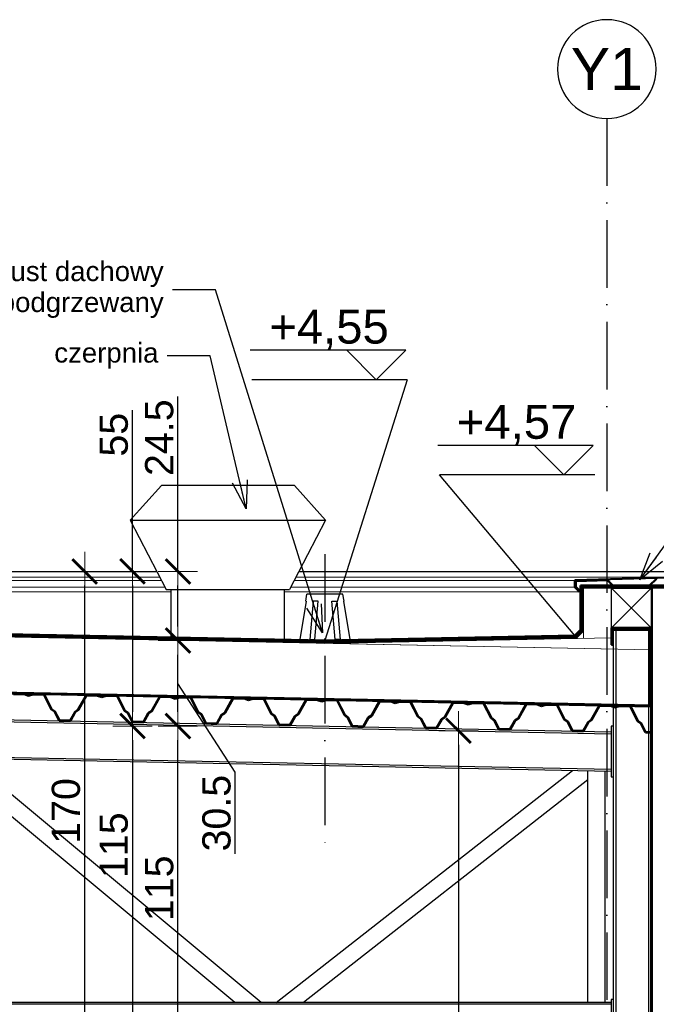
# Model space of a CAD drawing. Extents: x 9890 to 11811, y -3363 to -2438.
# Tile 8 of 9: x 11275 to 11501, y -2787 to -2438. Entities that reach past the tile are written whole.
import ezdxf

# ---------------------------------------------------------------- set-up
doc = ezdxf.new("R2010")
doc.units = 0
doc.header["$LTSCALE"] = 2
for name, pattern in [('ACAD_ISO10W100', [18, 12, -3, 0, -3]), ('DASHED', [19.05, 12.7, -6.35]), ('JIS_02_1.0', [2, 1, -1])]:
    doc.linetypes.add(name, pattern=pattern)
for name, color, linetype in [('2D- Siatka Modularna', 81, 'ACAD_ISO10W100'), ('Budowlane - Opisy', 7, 'Continuous'), ('Wymiarowanie - Poziomy', 7, 'Continuous')]:
    doc.layers.add(name, color=color, linetype=linetype)
for name, color, linetype, lineweight in [('a___cienka___0.15', 7, 'Continuous', 15), ('a___przekrojowa___0.5', 7, 'Continuous', 50), ('a___widokowa_0.25', 7, 'Continuous', 25), ('a___wymiary', 7, 'Continuous', 18), ('Budowlane - Sciany Zew', 7, 'Continuous', 30)]:
    doc.layers.add(name, color=color, linetype=linetype, lineweight=lineweight)
doc.styles.add('GENERATED_STYLE_2', font='ARIAL.TTF')
doc.styles.get("Standard").update_dxf_attribs({"font": 'arial.ttf'})
doc.dimstyles.new('1_50', dxfattribs={"dimtxt": 10, "dimasz": 5, "dimexe": 1.25, "dimexo": 0.625, "dimgap": 1.5, "dimtad": 1, "dimdec": 3, "dimrnd": 0.5, "dimdsep": 46, "dimtxsty": 'Standard', "dimblk": 'znacznik', "dimcen": 1.5, "dimse1": 1, "dimse2": 1, "dimclrd": 256, "dimclrt": 256, "dimazin": 0, "dimtfac": 1, "dimtdec": 3, "dimtmove": 0, "dimatfit": 3, "dimldrblk": 'znacznik', "dimfxl": 1, "dimarcsym": 0})
doc.dimstyles.new('GENERATED_STYLE__61', dxfattribs={"dimtxt": 0.18, "dimasz": 4.56, "dimexe": 0.18, "dimexo": 0.0625, "dimgap": 0.09, "dimtad": 0, "dimtih": 1, "dimtoh": 1, "dimdec": 4, "dimzin": 0, "dimdsep": 46, "dimtxsty": 'Standard', "dimcen": 0.09, "dimadec": 0, "dimazin": 0, "dimtfac": 1, "dimtdec": 4, "dimtmove": 0, "dimatfit": 3, "dimldrblk": 'ARROWHEAD_3', "dimfxl": 1, "dimtolj": 1, "dimtzin": 0, "dimarcsym": 0})

# ---------------------------------------------------------------- blocks, each defined once
blk = doc.blocks.new('ARROWHEAD_3')
at = {"linetype": 'Continuous'}
blk.add_line((0, 0), (-1, 0), dxfattribs=at)
at = {"linetype": 'Continuous', "flags": 128}
blk.add_lwpolyline([(-1, 0.2679), (0, 0), (-1, -0.2679)], dxfattribs=at)
blk = doc.blocks.new('znacznik')
at = {"layer": 'a___wymiary'}
for p, q in [((0, 1.394), (0, -1.394)), ((1.394, 0), (-1.394, 0))]:
    blk.add_line(p, q, dxfattribs=at)
at = {"layer": 'a___wymiary', "const_width": 0.2}
blk.add_lwpolyline([(0.876, 0.876), (-0.876, -0.876)], dxfattribs=at)
blk = doc.blocks.new('*D5293')
at = {"layer": 'a___wymiary', "lineweight": -2}
blk.add_line((11711.28, -2638.52), (11711.28, -3109.52), dxfattribs=at)
at = {"layer": 'Defpoints', "color": 0}
for p in [(11294.8, -2633.52), (11573.58, -3114.52), (11711.28, -3114.52)]:
    blk.add_point(p, dxfattribs=at)
at = {"layer": 'a___wymiary', "lineweight": -2, "xscale": 5, "yscale": 5, "zscale": 5}
for p, rotation in [((11711.28, -2633.52), 90), ((11711.28, -3114.52), 270)]:
    blk.add_blockref('znacznik', p, dxfattribs=dict(at, rotation=rotation))
at = {"layer": 'a___wymiary', "insert": (11704.68, -2874.02), "char_height": 10, "attachment_point": 5, "rotation": 90}
blk.add_mtext('481', dxfattribs=at)
blk = doc.blocks.new('*D5294')
at = {"layer": 'a___wymiary', "lineweight": -2}
blk.add_line((11693.66, -2638.52), (11693.66, -3108.52), dxfattribs=at)
at = {"layer": 'Defpoints', "color": 0}
for p in [(11397.08, -2633.52), (11420, -3113.52), (11693.66, -3113.52)]:
    blk.add_point(p, dxfattribs=at)
at = {"layer": 'a___wymiary', "lineweight": -2, "xscale": 5, "yscale": 5, "zscale": 5}
for p, rotation in [((11693.66, -2633.52), 90), ((11693.66, -3113.52), 270)]:
    blk.add_blockref('znacznik', p, dxfattribs=dict(at, rotation=rotation))
at = {"layer": 'a___wymiary', "insert": (11687.05, -2873.52), "char_height": 10, "attachment_point": 5, "rotation": 90}
blk.add_mtext('480', dxfattribs=at)
blk = doc.blocks.new('*D5296')
at = {"layer": 'a___wymiary', "lineweight": -2}
blk.add_line((11675.1, -2638.52), (11675.1, -2678.52), dxfattribs=at)
at = {"layer": 'Defpoints', "color": 0}
for p in [(11490.27, -2633.52), (11515.52, -2683.52), (11675.1, -2683.52)]:
    blk.add_point(p, dxfattribs=at)
at = {"layer": 'a___wymiary', "lineweight": -2, "xscale": 5, "yscale": 5, "zscale": 5}
for p, rotation in [((11675.1, -2633.52), 90), ((11675.1, -2683.52), 270)]:
    blk.add_blockref('znacznik', p, dxfattribs=dict(at, rotation=rotation))
at = {"layer": 'a___wymiary', "insert": (11668.49, -2658.52), "char_height": 10, "attachment_point": 5, "rotation": 90}
blk.add_mtext('50', dxfattribs=at)
blk = doc.blocks.new('*D5311')
at = {"layer": 'a___wymiary', "lineweight": -2}
blk.add_line((11330.88, -2798.52), (11330.88, -2693.38), dxfattribs=at)
at = {"layer": 'Defpoints', "color": 0}
for p in [(11330.88, -2688.38), (11383, -2688.38), (11388.12, -2803.52)]:
    blk.add_point(p, dxfattribs=at)
at = {"layer": 'a___wymiary', "lineweight": -2, "xscale": 5, "yscale": 5, "zscale": 5}
for p, rotation in [((11330.88, -2688.38), 90), ((11330.88, -2803.52), 270)]:
    blk.add_blockref('znacznik', p, dxfattribs=dict(at, rotation=rotation))
at = {"layer": 'a___wymiary', "insert": (11324.27, -2745.95), "char_height": 10, "attachment_point": 5, "rotation": 90}
blk.add_mtext('115', dxfattribs=at)
blk = doc.blocks.new('*D5312')
at = {"layer": 'a___wymiary', "lineweight": -2}
for p, q in [((11330.88, -2683.38), (11330.88, -2663.08)), ((11351.18, -2704.77), (11330.88, -2673.23)), ((11351.18, -2733.78), (11351.18, -2704.77))]:
    blk.add_line(p, q, dxfattribs=at)
at = {"layer": 'Defpoints', "color": 0}
for p in [(11330.88, -2658.08), (11383, -2658.08), (11383, -2688.38)]:
    blk.add_point(p, dxfattribs=at)
at = {"layer": 'a___wymiary', "lineweight": -2, "xscale": 5, "yscale": 5, "zscale": 5}
for p, rotation in [((11330.88, -2658.08), 90), ((11330.88, -2688.38), 270)]:
    blk.add_blockref('znacznik', p, dxfattribs=dict(at, rotation=rotation))
at = {"layer": 'a___wymiary', "insert": (11344.58, -2719.28), "char_height": 10, "attachment_point": 5, "rotation": 90}
blk.add_mtext('30.5', dxfattribs=at)
blk = doc.blocks.new('*D5313')
at = {"layer": 'a___wymiary', "lineweight": -2}
for p, q in [((11330.88, -2633.52), (11330.88, -2571.48)), ((11330.88, -2653.08), (11330.88, -2638.52))]:
    blk.add_line(p, q, dxfattribs=at)
at = {"layer": 'Defpoints', "color": 0}
for p in [(11330.88, -2633.52), (11383, -2633.52), (11383, -2658.08)]:
    blk.add_point(p, dxfattribs=at)
at = {"layer": 'a___wymiary', "lineweight": -2, "xscale": 5, "yscale": 5, "zscale": 5}
for p, rotation in [((11330.88, -2633.52), 90), ((11330.88, -2658.08), 270)]:
    blk.add_blockref('znacznik', p, dxfattribs=dict(at, rotation=rotation))
at = {"layer": 'a___wymiary', "insert": (11324.27, -2586.07), "char_height": 10, "attachment_point": 5, "rotation": 90}
blk.add_mtext('24.5', dxfattribs=at)
blk = doc.blocks.new('*D5314')
at = {"layer": 'a___wymiary', "lineweight": -2}
for p, q in [((11314.73, -2633.52), (11314.73, -2576.32)), ((11314.73, -2638.52), (11314.73, -2683.38))]:
    blk.add_line(p, q, dxfattribs=at)
at = {"layer": 'Defpoints', "color": 0}
for p in [(11383, -2633.52), (11314.73, -2688.38), (11383, -2688.38)]:
    blk.add_point(p, dxfattribs=at)
at = {"layer": 'a___wymiary', "lineweight": -2, "xscale": 5, "yscale": 5, "zscale": 5}
for p, rotation in [((11314.73, -2633.52), 90), ((11314.73, -2688.38), 270)]:
    blk.add_blockref('znacznik', p, dxfattribs=dict(at, rotation=rotation))
at = {"layer": 'a___wymiary', "insert": (11308.15, -2585.01), "char_height": 10, "attachment_point": 5, "rotation": 90}
blk.add_mtext('55', dxfattribs=at)
blk = doc.blocks.new('*D5315')
at = {"layer": 'a___wymiary', "lineweight": -2}
blk.add_line((11314.73, -2693.38), (11314.73, -2798.52), dxfattribs=at)
at = {"layer": 'Defpoints', "color": 0}
for p in [(11383, -2688.38), (11295.33, -2803.52), (11314.73, -2803.52)]:
    blk.add_point(p, dxfattribs=at)
at = {"layer": 'a___wymiary', "lineweight": -2, "xscale": 5, "yscale": 5, "zscale": 5}
for p, rotation in [((11314.73, -2688.38), 90), ((11314.73, -2803.52), 270)]:
    blk.add_blockref('znacznik', p, dxfattribs=dict(at, rotation=rotation))
at = {"layer": 'a___wymiary', "insert": (11308.13, -2730.67), "char_height": 10, "attachment_point": 5, "rotation": 90}
blk.add_mtext('115', dxfattribs=at)
blk = doc.blocks.new('*D5322')
at = {"layer": 'a___wymiary', "lineweight": -2}
blk.add_line((11297.79, -2798.52), (11297.79, -2638.52), dxfattribs=at)
at = {"layer": 'Defpoints', "color": 0}
for p in [(11291.66, -2633.52), (11297.79, -2633.52), (11275.24, -2803.52)]:
    blk.add_point(p, dxfattribs=at)
at = {"layer": 'a___wymiary', "lineweight": -2, "xscale": 5, "yscale": 5, "zscale": 5}
for p, rotation in [((11297.79, -2633.52), 90), ((11297.79, -2803.52), 270)]:
    blk.add_blockref('znacznik', p, dxfattribs=dict(at, rotation=rotation))
at = {"layer": 'a___wymiary', "insert": (11291.18, -2718.52), "char_height": 10, "attachment_point": 5, "rotation": 90}
blk.add_mtext('170', dxfattribs=at)
blk = doc.blocks.new('*D5376')
at = {"layer": 'a___wymiary', "linetype": 'ByBlock', "lineweight": -2}
blk.add_line((11219.48, -3108.52), (11219.48, -2690.67), dxfattribs=at)
at = {"layer": 'Defpoints', "color": 0}
for p in [(11219.48, -2685.67), (11247.44, -2685.67), (11287.65, -3113.52)]:
    blk.add_point(p, dxfattribs=at)
at = {"layer": 'a___wymiary', "lineweight": -2, "xscale": 5, "yscale": 5, "zscale": 5}
for p, rotation in [((11219.48, -2685.67), 90), ((11219.48, -3113.52), 270)]:
    blk.add_blockref('znacznik', p, dxfattribs=dict(at, rotation=rotation))
at = {"layer": 'a___wymiary', "insert": (11212.88, -2899.59), "char_height": 10, "attachment_point": 5, "rotation": 90}
blk.add_mtext('428', dxfattribs=at)
blk = doc.blocks.new('*D5377')
at = {"layer": 'a___wymiary', "linetype": 'ByBlock', "lineweight": -2}
blk.add_line((11430.36, -2695.06), (11430.36, -3108.52), dxfattribs=at)
at = {"layer": 'Defpoints', "color": 0}
for p in [(11474.59, -2690.06), (11430.36, -3113.52), (11451.7, -3113.52)]:
    blk.add_point(p, dxfattribs=at)
at = {"layer": 'a___wymiary', "lineweight": -2, "xscale": 5, "yscale": 5, "zscale": 5}
for p, rotation in [((11430.36, -2690.06), 90), ((11430.36, -3113.52), 270)]:
    blk.add_blockref('znacznik', p, dxfattribs=dict(at, rotation=rotation))
at = {"layer": 'a___wymiary', "insert": (11423.75, -2901.79), "char_height": 10, "attachment_point": 5, "rotation": 90}
blk.add_mtext('423.5', dxfattribs=at)

msp = doc.modelspace()

# ---------------------------------------------------------------- linework, layer by layer
at = {"layer": '2D- Siatka Modularna'}
msp.add_line((11483.0032, -2472.7747), (11483.0032, -3291.9696), dxfattribs=at)
msp.add_line((11483.0032, -2472.7747), (11483.0032, -3291.9696), dxfattribs=at)
at = {"layer": '2D- Siatka Modularna', "lineweight": 25}
msp.add_line((11383.0032, -2627.3837), (11383.0032, -2729.9895), dxfattribs=at)
msp.add_line((11383.0032, -2627.3837), (11383.0032, -2729.9895), dxfattribs=at)
at = {"layer": '2D- Siatka Modularna', "linetype": 'ByBlock', "lineweight": 25, "extrusion": (0, 0, -1)}
msp.add_ellipse((11483.0032, -2455.2747), major_axis=(-12.3744, 12.3744), ratio=1, start_param=5.49778714, end_param=11.78097245, dxfattribs=at)
msp.add_ellipse((11483.0032, -2455.2747), major_axis=(-12.3744, 12.3744), ratio=1, start_param=5.49778714, end_param=11.78097245, dxfattribs=at)
at = {"layer": 'a___cienka___0.15'}
for p, q in [((11266.199, -2635.5203), (11324.448, -2635.5203)), ((11266.199, -2636.7057), (11325.0624, -2636.7057)), ((11372.0905, -2636.7057), (11413.8847, -2636.7057)), ((11372.7049, -2635.5203), (11413.8847, -2635.5203)), ((11413.8847, -2635.5203), (11512.2687, -2635.5203)), ((11413.8847, -2636.7057), (11471.6971, -2636.7057)), ((11266.7347, -2639.1166), (11326.3119, -2639.1166)), ((11266.7347, -2640.7653), (11328.4764, -2640.7653)), ((11368.6764, -2640.7653), (11413.8847, -2640.7653)), ((11370.841, -2639.1166), (11413.8847, -2639.1166)), ((11413.8847, -2639.1166), (11471.6688, -2639.1166)), ((11413.8847, -2640.7653), (11473.9188, -2640.7653)), ((11510.6657, -2639.5174), (11474.6688, -2639.5174)), ((11474.6688, -2639.5174), (11474.6688, -2657.2448)), ((11484.6688, -2639.5174), (11498.6688, -2653.5174)), ((11498.6688, -2639.5174), (11484.6688, -2653.5174)), ((11499.1695, -2639.5174), (11499.1695, -3105.2174)), ((11498.6688, -2661.3914), (10882.9352, -2649.0768)), ((11474.6688, -2654.6831), (11472.1077, -2657.296))]:
    msp.add_line(p, q, dxfattribs=at)
at = {"layer": 'a___cienka___0.15', "linetype": 'JIS_02_1.0', "ltscale": 0.7, "const_width": 0.5}
for points in [[(11383.0032, -2658.328), (11471.7865, -2656.5523), (11473.9188, -2654.3768), (11473.9188, -2638.7674), (11510.6657, -2638.7674)], [(11383.0032, -2658.328), (10882.9352, -2648.3266)]]:
    msp.add_lwpolyline(points, dxfattribs=at)
at = {"layer": 'a___cienka___0.15', "linetype": 'DASHED', "ltscale": 0.15, "const_width": 0.5}
for points in [[(11383.0032, -2658.8281), (11472.0006, -2657.0481), (11474.4188, -2654.581), (11474.4188, -2639.2674), (11510.6657, -2639.2674)], [(11383.0032, -2658.8281), (10882.9352, -2648.8267)]]:
    msp.add_lwpolyline(points, dxfattribs=at)
at = {"layer": 'a___cienka___0.15'}
for points in [[(11510.6657, -2639.0174), (11474.1688, -2639.0174), (11474.1688, -2654.478), (11471.9073, -2656.8), (11383.0032, -2658.578)], [(10882.9352, -2648.5767), (11383.0032, -2658.578)], [(10882.9352, -2649.0768), (11498.6688, -2661.3914)], [(11484.6688, -2657.0448), (11383.0032, -2659.0781)], [(11498.1687, -2659.5174), (11498.1692, -2680.8854)], [(10882.9352, -2668.5807), (11498.6689, -2680.8953)]]:
    msp.add_lwpolyline(points, dxfattribs=at)
at = {"layer": 'a___cienka___0.15', "linetype": 'DASHED', "ltscale": 0.2, "const_width": 0.5}
for points in [[(11498.4187, -2659.5174), (11498.4192, -2680.8904)], [(10882.9352, -2668.8307), (11498.6689, -2681.1454)]]:
    msp.add_lwpolyline(points, dxfattribs=at)
at = {"layer": 'a___przekrojowa___0.5'}
for p, q in [((11471.6688, -2639.0783), (11471.6688, -2636.7754)), ((11512.2687, -2635.5203), (11471.7658, -2636.6754)), ((11471.9688, -2638.8818), (11471.9688, -2637.0665)), ((11483.2815, -2636.6301), (11472.0658, -2636.9666)), ((11485.1688, -2638.5174), (11483.2815, -2636.6301)), ((11498.1688, -2638.5174), (11500.575, -2636.1113)), ((11473.2851, -2640.736), (11471.6981, -2639.149)), ((11473.2851, -2640.2395), (11471.9981, -2638.9525)), ((11473.2452, -2639.9167), (11473.4265, -2640.0981)), ((11473.2452, -2640.4132), (11473.4265, -2640.5946)), ((11473.6688, -2654.2747), (11473.6688, -2638.5174)), ((11473.6688, -2638.5174), (11510.6695, -2638.5174)), ((11498.6697, -2803.5174), (11498.6688, -2659.5174)), ((11498.6689, -2681.3954), (10882.9352, -2669.0808)), ((11276.3993, -2676.9486), (11272.4001, -2676.8687)), ((11276.372, -2677.0981), (11272.4872, -2677.0204)), ((11277.8859, -2677.6366), (11276.372, -2677.0981)), ((11277.889, -2677.4785), (11276.3993, -2676.9486)), ((11277.8859, -2677.6366), (11279.4201, -2677.1591)), ((11277.889, -2677.4785), (11279.3987, -2677.0086)), ((11279.3987, -2677.0086), (11283.3979, -2677.0886)), ((11279.4201, -2677.1591), (11283.3049, -2677.2368)), ((11283.3049, -2677.2368), (11285.9443, -2682.4446)), ((11283.3979, -2677.0886), (11286.0618, -2682.3448)), ((11298.3949, -2677.3886), (11295.523, -2682.534)), ((11298.482, -2677.5403), (11295.6365, -2682.6385)), ((11302.3941, -2677.4685), (11298.3949, -2677.3886)), ((11302.3668, -2677.618), (11298.482, -2677.5403)), ((11303.8807, -2678.1565), (11302.3668, -2677.618)), ((11303.8839, -2677.9984), (11302.3941, -2677.4685)), ((11303.8807, -2678.1565), (11305.4149, -2677.679)), ((11303.8839, -2677.9984), (11305.3935, -2677.5285)), ((11305.3935, -2677.5285), (11309.3927, -2677.6085)), ((11305.4149, -2677.679), (11309.2997, -2677.7567)), ((11309.2997, -2677.7567), (11311.9391, -2682.9645)), ((11309.3927, -2677.6085), (11312.0566, -2682.8647)), ((11324.3898, -2677.9085), (11321.5178, -2683.0539)), ((11324.4768, -2678.0602), (11321.6313, -2683.1583)), ((11328.389, -2677.9884), (11324.3898, -2677.9085)), ((11328.3616, -2678.1379), (11324.4768, -2678.0602)), ((11329.8755, -2678.6764), (11328.3616, -2678.1379)), ((11329.8787, -2678.5183), (11328.389, -2677.9884)), ((11329.8755, -2678.6764), (11331.4097, -2678.1989)), ((11329.8787, -2678.5183), (11331.3884, -2678.0484)), ((11331.3884, -2678.0484), (11335.3876, -2678.1284)), ((11331.4097, -2678.1989), (11335.2945, -2678.2766)), ((11335.2945, -2678.2766), (11337.9339, -2683.4844)), ((11335.3876, -2678.1284), (11338.0514, -2683.3846)), ((11350.3846, -2678.4283), (11347.5126, -2683.5738)), ((11350.4716, -2678.5801), (11347.6261, -2683.6782)), ((11354.3838, -2678.5083), (11350.3846, -2678.4283)), ((11354.3564, -2678.6578), (11350.4716, -2678.5801)), ((11355.8703, -2679.1963), (11354.3564, -2678.6578)), ((11355.8735, -2679.0382), (11354.3838, -2678.5083)), ((11355.8703, -2679.1963), (11357.4045, -2678.7188)), ((11355.8735, -2679.0382), (11357.3832, -2678.5683)), ((11357.3832, -2678.5683), (11361.3824, -2678.6483)), ((11357.4045, -2678.7188), (11361.2893, -2678.7965)), ((11361.2893, -2678.7965), (11363.9287, -2684.0043)), ((11361.3824, -2678.6483), (11364.0462, -2683.9045)), ((11376.3794, -2678.9482), (11373.5074, -2684.0937)), ((11376.4664, -2679.1), (11373.6209, -2684.1981)), ((11380.3786, -2679.0282), (11376.3794, -2678.9482)), ((11380.3512, -2679.1777), (11376.4664, -2679.1)), ((11381.8651, -2679.7162), (11380.3512, -2679.1777)), ((11381.8683, -2679.5581), (11380.3786, -2679.0282)), ((11381.8651, -2679.7162), (11383.3993, -2679.2387)), ((11381.8683, -2679.5581), (11383.378, -2679.0882)), ((11383.378, -2679.0882), (11387.3772, -2679.1682)), ((11383.3993, -2679.2387), (11387.2841, -2679.3164)), ((11387.2841, -2679.3164), (11389.9235, -2684.5242)), ((11387.3772, -2679.1682), (11390.041, -2684.4244)), ((11287.0781, -2683.275), (11285.9443, -2682.4446)), ((11287.1957, -2683.1752), (11286.0618, -2682.3448)), ((11294.3569, -2683.3184), (11295.523, -2682.534)), ((11294.4704, -2683.4229), (11295.6365, -2682.6385)), ((11313.1905, -2683.6951), (11312.0566, -2682.8647)), ((11402.3742, -2679.4681), (11399.5022, -2684.6136)), ((11402.4612, -2679.6199), (11399.6157, -2684.718)), ((11406.3734, -2679.5481), (11402.3742, -2679.4681)), ((11406.346, -2679.6976), (11402.4612, -2679.6199)), ((11407.8599, -2680.2361), (11406.346, -2679.6976)), ((11407.8631, -2680.078), (11406.3734, -2679.5481)), ((11407.8599, -2680.2361), (11409.3941, -2679.7586)), ((11407.8631, -2680.078), (11409.3728, -2679.6081)), ((11409.3728, -2679.6081), (11413.372, -2679.6881)), ((11409.3941, -2679.7586), (11413.2789, -2679.8363)), ((11413.2789, -2679.8363), (11415.9183, -2685.0441)), ((11413.372, -2679.6881), (11416.0358, -2684.9443)), ((11428.369, -2679.988), (11425.497, -2685.1335)), ((11428.456, -2680.1398), (11425.6105, -2685.2379)), ((11432.3682, -2680.068), (11428.369, -2679.988)), ((11432.3408, -2680.2175), (11428.456, -2680.1398)), ((11433.8547, -2680.756), (11432.3408, -2680.2175)), ((11433.8579, -2680.5979), (11432.3682, -2680.068)), ((11433.8547, -2680.756), (11435.3889, -2680.2785)), ((11433.8579, -2680.5979), (11435.3676, -2680.128)), ((11435.3676, -2680.128), (11439.3668, -2680.208)), ((11435.3889, -2680.2785), (11439.2737, -2680.3562)), ((11439.2737, -2680.3562), (11441.9131, -2685.564)), ((11439.3668, -2680.208), (11442.0306, -2685.4642)), ((11454.3638, -2680.5079), (11451.4918, -2685.6534)), ((11454.4508, -2680.6597), (11451.6053, -2685.7578)), ((11458.363, -2680.5879), (11454.3638, -2680.5079)), ((11458.3356, -2680.7374), (11454.4508, -2680.6597)), ((11459.8495, -2681.2759), (11458.3356, -2680.7374)), ((11459.8527, -2681.1178), (11458.363, -2680.5879)), ((11459.8495, -2681.2759), (11461.3837, -2680.7984)), ((11459.8527, -2681.1178), (11461.3624, -2680.6479)), ((11461.3624, -2680.6479), (11465.3616, -2680.7279)), ((11461.3837, -2680.7984), (11465.2685, -2680.8761)), ((11465.2685, -2680.8761), (11467.9079, -2686.0839)), ((11465.3616, -2680.7279), (11468.0255, -2685.9841)), ((11480.3586, -2681.0278), (11477.4866, -2686.1733)), ((11480.4456, -2681.1796), (11477.6001, -2686.2777)), ((11484.3578, -2681.1078), (11480.3586, -2681.0278)), ((11484.3304, -2681.2573), (11480.4456, -2681.1796)), ((11485.8443, -2681.7958), (11484.3304, -2681.2573)), ((11485.8475, -2681.6377), (11484.3578, -2681.1078)), ((11485.8443, -2681.7958), (11487.3785, -2681.3183)), ((11485.8475, -2681.6377), (11487.3572, -2681.1678)), ((11487.3572, -2681.1678), (11491.3564, -2681.2478)), ((11487.3785, -2681.3183), (11491.2633, -2681.396)), ((11491.2633, -2681.396), (11493.9027, -2686.6038)), ((11491.3564, -2681.2478), (11494.0203, -2686.504)), ((11287.0781, -2683.275), (11288.7109, -2686.4967)), ((11287.1957, -2683.1752), (11288.804, -2686.3486)), ((11288.804, -2686.3486), (11290.7135, -2686.3868)), ((11294.3569, -2683.3184), (11292.623, -2686.4249)), ((11294.4704, -2683.4229), (11292.7101, -2686.5767)), ((11313.0729, -2683.7949), (11311.9391, -2682.9645)), ((11313.0729, -2683.7949), (11314.7057, -2687.0166)), ((11313.1905, -2683.6951), (11314.7988, -2686.8685)), ((11320.3517, -2683.8383), (11318.6178, -2686.9448)), ((11320.4652, -2683.9428), (11318.7049, -2687.0966)), ((11320.3517, -2683.8383), (11321.5178, -2683.0539)), ((11320.4652, -2683.9428), (11321.6313, -2683.1583)), ((11339.0677, -2684.3148), (11337.9339, -2683.4844)), ((11339.1853, -2684.215), (11338.0514, -2683.3846)), ((11339.0677, -2684.3148), (11340.7005, -2687.5365)), ((11339.1853, -2684.215), (11340.7936, -2687.3884)), ((11346.3465, -2684.3582), (11344.6126, -2687.4647)), ((11346.46, -2684.4627), (11344.6997, -2687.6165)), ((11346.3465, -2684.3582), (11347.5126, -2683.5738)), ((11346.46, -2684.4627), (11347.6261, -2683.6782)), ((11365.0625, -2684.8347), (11363.9287, -2684.0043)), ((11365.1801, -2684.7349), (11364.0462, -2683.9045)), ((11365.0625, -2684.8347), (11366.6953, -2688.0564)), ((11365.1801, -2684.7349), (11366.7884, -2687.9083)), ((11372.3413, -2684.8781), (11370.6074, -2687.9846)), ((11372.4548, -2684.9826), (11370.6945, -2688.1364)), ((11372.3413, -2684.8781), (11373.5074, -2684.0937)), ((11372.4548, -2684.9826), (11373.6209, -2684.1981)), ((11391.0573, -2685.3546), (11389.9235, -2684.5242)), ((11391.1749, -2685.2548), (11390.041, -2684.4244)), ((11391.0573, -2685.3546), (11392.6901, -2688.5763)), ((11391.1749, -2685.2548), (11392.7832, -2688.4282)), ((11398.3361, -2685.398), (11396.6022, -2688.5045)), ((11398.4496, -2685.5024), (11396.6893, -2688.6563)), ((11398.3361, -2685.398), (11399.5022, -2684.6136)), ((11398.4496, -2685.5024), (11399.6157, -2684.718)), ((11417.0521, -2685.8745), (11415.9183, -2685.0441)), ((11417.1697, -2685.7747), (11416.0358, -2684.9443)), ((11417.0521, -2685.8745), (11418.6849, -2689.0962)), ((11417.1697, -2685.7747), (11418.778, -2688.948)), ((11424.3309, -2685.9179), (11422.597, -2689.0244)), ((11424.4444, -2686.0223), (11422.6841, -2689.1762)), ((11424.3309, -2685.9179), (11425.497, -2685.1335)), ((11424.4444, -2686.0223), (11425.6105, -2685.2379)), ((11443.0469, -2686.3944), (11441.9131, -2685.564)), ((11443.1645, -2686.2946), (11442.0306, -2685.4642)), ((11443.1645, -2686.2946), (11444.7728, -2689.4679)), ((11450.3257, -2686.4378), (11451.4918, -2685.6534)), ((11450.4392, -2686.5422), (11451.6053, -2685.7578)), ((11469.0417, -2686.9143), (11467.9079, -2686.0839)), ((11469.1593, -2686.8145), (11468.0255, -2685.9841)), ((11476.3205, -2686.9577), (11477.4866, -2686.1733)), ((11476.434, -2687.0621), (11477.6001, -2686.2777)), ((11288.7109, -2686.4967), (11290.7105, -2686.5367)), ((11290.7105, -2686.5367), (11292.7101, -2686.5767)), ((11290.7135, -2686.3868), (11292.623, -2686.4249)), ((11314.7057, -2687.0166), (11316.7053, -2687.0566)), ((11314.7988, -2686.8685), (11316.7083, -2686.9067)), ((11316.7053, -2687.0566), (11318.7049, -2687.0966)), ((11316.7083, -2686.9067), (11318.6178, -2686.9448)), ((11340.7005, -2687.5365), (11342.7001, -2687.5765)), ((11340.7936, -2687.3884), (11342.7031, -2687.4265)), ((11342.7001, -2687.5765), (11344.6997, -2687.6165)), ((11342.7031, -2687.4265), (11344.6126, -2687.4647)), ((11366.6953, -2688.0564), (11368.6949, -2688.0964)), ((11366.7884, -2687.9083), (11368.6979, -2687.9464)), ((11368.6949, -2688.0964), (11370.6945, -2688.1364)), ((11368.6979, -2687.9464), (11370.6074, -2687.9846)), ((11392.6901, -2688.5763), (11394.6897, -2688.6163)), ((11392.7832, -2688.4282), (11394.6927, -2688.4663)), ((11394.6897, -2688.6163), (11396.6893, -2688.6563)), ((11394.6927, -2688.4663), (11396.6022, -2688.5045)), ((11418.6849, -2689.0962), (11420.6845, -2689.1362)), ((11418.778, -2688.948), (11420.6875, -2688.9862)), ((11420.6845, -2689.1362), (11422.6841, -2689.1762)), ((11420.6875, -2688.9862), (11422.597, -2689.0244)), ((11443.0469, -2686.3944), (11444.6797, -2689.6161)), ((11444.6797, -2689.6161), (11446.6793, -2689.6561)), ((11444.7728, -2689.4679), (11446.6823, -2689.5061)), ((11446.6793, -2689.6561), (11448.6789, -2689.6961)), ((11446.6823, -2689.5061), (11448.5918, -2689.5443)), ((11450.3257, -2686.4378), (11448.5918, -2689.5443)), ((11450.4392, -2686.5422), (11448.6789, -2689.6961)), ((11469.0417, -2686.9143), (11470.6745, -2690.136)), ((11469.1593, -2686.8145), (11470.7676, -2689.9878)), ((11476.3205, -2686.9577), (11474.5866, -2690.0642)), ((11476.434, -2687.0621), (11474.6737, -2690.216)), ((11495.0365, -2687.4342), (11493.9027, -2686.6038)), ((11495.1541, -2687.3344), (11494.0203, -2686.504)), ((11495.0365, -2687.4342), (11496.6693, -2690.6559)), ((11495.1541, -2687.3344), (11496.7624, -2690.5077)), ((11470.6745, -2690.136), (11472.6741, -2690.176)), ((11470.7676, -2689.9878), (11472.6771, -2690.026)), ((11472.6741, -2690.176), (11474.6737, -2690.216)), ((11472.6771, -2690.026), (11474.5866, -2690.0642)), ((11496.6693, -2690.6559), (11498.6689, -2690.6959)), ((11496.7624, -2690.5077), (11498.6719, -2690.5459))]:
    msp.add_line(p, q, dxfattribs=at)
for points in [[(10882.9352, -2648.0766), (11383.0032, -2658.0779)], [(11473.6688, -2654.2747), (11471.6923, -2656.3042), (11383.0032, -2658.0779)]]:
    msp.add_lwpolyline(points, dxfattribs=at)
msp.add_lwpolyline([(11498.6688, -2659.5174), (11498.2688, -2659.5174), (11498.2688, -2653.9174), (11485.0688, -2653.9174), (11485.0688, -2659.5174), (11484.6688, -2659.5174), (11484.6688, -2653.5174), (11498.6688, -2653.5174)], close=True, dxfattribs=at)
for centre, start, end in [((11471.7688, -2636.7754), 91.718358, 180), ((11472.0688, -2637.0665), 91.718358, 180), ((11471.7688, -2639.0783), 180, 225), ((11472.0688, -2638.8818), 180, 225), ((11473.3558, -2640.1688), 225, 45), ((11473.3558, -2640.6653), 225, 45)]:
    msp.add_arc(centre, 0.1, start, end, dxfattribs=at)
at = {"layer": 'a___widokowa_0.25'}
for p, q in [((11313.9764, -2615.3163), (11324.9764, -2603.0163)), ((11372.1764, -2603.0163), (11324.9764, -2603.0163)), ((11383.1764, -2615.3163), (11372.1764, -2603.0163)), ((11313.9764, -2615.3163), (11383.1764, -2615.3163)), ((11313.9764, -2615.3163), (11326.7264, -2639.9163)), ((11383.1764, -2615.3163), (11370.4264, -2639.9163)), ((11266.199, -2633.5174), (11323.4099, -2633.5174)), ((11373.743, -2633.5174), (11413.8847, -2633.5174)), ((11413.8847, -2633.5174), (11512.1657, -2633.5174)), ((11326.7264, -2639.9163), (11370.4264, -2639.9163)), ((11328.4764, -2657.5678), (11328.4764, -2639.9163)), ((11368.6764, -2657.7914), (11368.6764, -2639.9163)), ((11376.3224, -2644.1146), (11374.0637, -2657.7146)), ((11376.1878, -2644.1146), (11376.6096, -2641.5746)), ((11376.1878, -2644.1146), (11376.3224, -2644.1146)), ((11376.6096, -2641.5746), (11376.6196, -2641.5646)), ((11376.8374, -2641.5646), (11376.6196, -2641.5646)), ((11377.4757, -2641.5646), (11376.8374, -2641.5646)), ((11378.4912, -2641.5646), (11377.4757, -2641.5646)), ((11378.7806, -2644.1146), (11377.6513, -2657.7146)), ((11379.8146, -2641.5646), (11378.4912, -2641.5646)), ((11379.5987, -2644.1146), (11378.7806, -2644.1146)), ((11379.4221, -2657.7146), (11380.5514, -2644.1146)), ((11380.5514, -2644.1146), (11379.5987, -2644.1146)), ((11381.3558, -2641.5646), (11379.8146, -2641.5646)), ((11383.0096, -2641.5646), (11381.3558, -2641.5646)), ((11384.6635, -2641.5646), (11383.0096, -2641.5646)), ((11386.2046, -2641.5646), (11384.6635, -2641.5646)), ((11385.4678, -2644.1146), (11386.4205, -2644.1146)), ((11386.5971, -2657.7146), (11385.4678, -2644.1146)), ((11387.528, -2641.5646), (11386.2046, -2641.5646)), ((11386.4205, -2644.1146), (11387.2387, -2644.1146)), ((11387.2387, -2644.1146), (11388.368, -2657.7146)), ((11388.5435, -2641.5646), (11387.528, -2641.5646)), ((11389.1819, -2641.5646), (11388.5435, -2641.5646)), ((11389.3996, -2641.5646), (11389.1819, -2641.5646)), ((11389.4096, -2641.5746), (11389.3996, -2641.5646)), ((11389.8315, -2644.1146), (11389.4096, -2641.5746)), ((11391.9555, -2657.7146), (11389.6969, -2644.1146)), ((11389.6969, -2644.1146), (11389.8315, -2644.1146)), ((11498.2688, -2654.5174), (11485.3697, -2654.5174)), ((11485.3697, -3114.5174), (11485.3697, -2654.5174)), ((11485.7688, -2653.9174), (11485.7688, -2654.5174)), ((11486.2197, -2654.5174), (11486.2197, -3114.5174)), ((11497.8197, -2654.5174), (11497.8197, -3114.5174)), ((11373.899, -2657.8959), (11373.9291, -2657.7146)), ((11374.0637, -2657.7146), (11373.9291, -2657.7146)), ((11377.6513, -2657.7146), (11378.4694, -2657.7146)), ((11378.4694, -2657.7146), (11379.4221, -2657.7146)), ((11387.5499, -2657.7146), (11386.5971, -2657.7146)), ((11388.368, -2657.7146), (11387.5499, -2657.7146)), ((11392.0901, -2657.7146), (11391.9555, -2657.7146)), ((11392.1202, -2657.8958), (11392.0901, -2657.7146)), ((10882.9352, -2678.3826), (11484.57, -2690.414)), ((10882.9352, -2679.0714), (11484.57, -2691.1027)), ((11485.3697, -2688.4159), (11484.57, -2688.4159)), ((11484.57, -2688.4159), (11484.57, -2706.4159)), ((10882.9352, -2691.6953), (11484.57, -2703.7266)), ((10882.9352, -2692.3854), (11484.57, -2704.4168)), ((11351.0066, -2786.4174), (11246.7966, -2699.6626)), ((11360.3845, -2786.4174), (11256.4053, -2699.8548)), ((11365.7004, -2786.4174), (11470.8427, -2704.1436)), ((11476.3023, -2786.4174), (11476.3023, -2704.2527)), ((11482.3023, -2704.3727), (11482.3023, -2786.4174)), ((11484.57, -2706.4159), (11485.37, -2706.4159)), ((11476.3003, -2707.4916), (11375.4366, -2786.4174)), ((11484.5697, -2786.419), (10281.3697, -2786.419)), ((11484.5697, -2787.049), (10281.3697, -2787.049)), ((11485.3697, -2785.419), (11484.5697, -2785.419)), ((11484.5697, -2785.419), (11484.5697, -2798.419))]:
    msp.add_line(p, q, dxfattribs=at)
msp.add_lwpolyline([(11474.6688, -2643.0254), (11474.6688, -2639.5174)], dxfattribs=at)
msp.add_lwpolyline([(11498.6688, -2653.5174), (11484.6688, -2653.5174), (11484.6688, -2639.5174), (11498.6688, -2639.5174)], close=True, dxfattribs=at)
at = {"layer": 'Budowlane - Sciany Zew'}
msp.add_line((11498.6697, -3105.5174), (11498.6688, -2659.5174), dxfattribs=at)
at = {"layer": 'Wymiarowanie - Poziomy'}
for p, q in [((11411.6601, -2555.0777), (11356.5278, -2555.0777)), ((11412.1991, -2565.5202), (11357.0667, -2565.5202)), ((11412.1991, -2565.5202), (11383.0032, -2658.0779)), ((11478.1867, -2588.8637), (11423.0544, -2588.8637)), ((11478.7256, -2599.3062), (11423.5933, -2599.3062)), ((11471.6923, -2656.3042), (11423.5933, -2599.3062))]:
    msp.add_line(p, q, dxfattribs=at)
for points in [[(11411.6601, -2555.0777), (11401.2176, -2565.5202), (11390.7751, -2555.0777)], [(11478.1867, -2588.8637), (11467.7442, -2599.3062), (11457.3017, -2588.8637)]]:
    msp.add_lwpolyline(points, dxfattribs=at)

# ---------------------------------------------------------------- texts
at = {"layer": '2D- Siatka Modularna', "linetype": 'ByBlock', "lineweight": 25, "insert": (11483.0032, -2455.2747), "char_height": 15, "attachment_point": 5, "style": 'GENERATED_STYLE_2'}
msp.add_mtext('Y1', dxfattribs=at)
msp.add_mtext('Y1', dxfattribs=at)
at = {"layer": 'Budowlane - Opisy', "width": 118.273386, "attachment_point": 6, "line_spacing_factor": 0.93983, "style": 'GENERATED_STYLE_2'}
for s, insert, char_height in [('wpust dachowy podgrzewany', (11325.8195, -2533.5674), 7.000002), ('czerpnia', (11323.9597, -2556.9805), 7)]:
    msp.add_mtext(s, dxfattribs=dict(at, insert=insert, char_height=char_height))
at = {"layer": 'Wymiarowanie - Poziomy', "char_height": 12, "attachment_point": 3, "style": 'GENERATED_STYLE_2'}
for s, insert in [('+4,55', (11405.6601, -2540.6777)), ('+4,57', (11472.1867, -2574.4637))]:
    msp.add_mtext(s, dxfattribs=dict(at, insert=insert))

# ---------------------------------------------------------------- dimensions: what is measured, and where the dimension line sits
at = {"layer": 'a___wymiary'}
for base, p1, p2, picture, middle in [((11330.87856, -2633.51743), (11383.00323, -2658.07794), (11383.00323, -2633.51743), '*D5313', (11330.48803, -2586.07001)), ((11330.8786, -2658.0779), (11383.0032, -2688.3828), (11383.0032, -2658.0779), '*D5312', (11351.1814, -2706.273)), ((11314.7317, -2803.5174), (11383.0032, -2688.3828), (11295.3325, -2803.5174), '*D5315', (11314.7317, -2730.6714))]:
    dim = msp.add_linear_dim(base=base, p1=p1, p2=p2, angle=90, dimstyle='1_50', override={"dimtmove": 1}, dxfattribs=at)
    dim.commit()
    dim.dimension.update_dxf_attribs({"geometry": picture, "text_midpoint": middle, "dimtype": 160})
dim = msp.add_linear_dim(base=(11314.7317, -2688.3828), p1=(11383.0032, -2633.5174), p2=(11383.0032, -2688.3828), angle=90, dimstyle='1_50', dxfattribs=at)
dim.commit()
dim.dimension.update_dxf_attribs({"geometry": '*D5314', "text_midpoint": (11314.7317, -2585.0055), "dimtype": 160})
for base, p1, p2, override, picture, middle in [((11297.7879, -2633.5174), (11275.2397, -2803.5174), (11291.6643, -2633.5174), {"dimtmove": 1}, '*D5322', (11291.1829, -2718.5174)), ((11219.48279, -2685.67194), (11287.65356, -3113.51743), (11247.44238, -2685.67194), {"dimarcsym": 1}, '*D5376', (11212.87779, -2899.59469)), ((11330.8786, -2688.3828), (11388.1213, -2803.5174), (11383.0032, -2688.3828), {"dimtmove": 1}, '*D5311', (11324.2736, -2745.9501)), ((11430.3562, -3113.5174), (11474.5866, -2690.0642), (11451.6995, -3113.5174), {"dimarcsym": 1}, '*D5377', (11423.7512, -2901.7908))]:
    dim = msp.add_linear_dim(base=base, p1=p1, p2=p2, angle=90, dimstyle='1_50', override=override, dxfattribs=at)
    dim.commit()
    dim.dimension.update_dxf_attribs({"geometry": picture, "text_midpoint": middle})
for base, p1, p2, picture, middle in [((11711.2803, -3114.5174), (11294.8045, -2633.5174), (11573.5793, -3114.5174), '*D5293', (11704.6753, -2874.0174)), ((11693.6559, -3113.5174), (11397.0841, -2633.5174), (11420.0012, -3113.5174), '*D5294', (11687.0509, -2873.5174)), ((11675.0999, -2683.5174), (11490.2651, -2633.5174), (11515.519, -2683.5174), '*D5296', (11668.4949, -2658.5174))]:
    dim = msp.add_linear_dim(base=base, p1=p1, p2=p2, angle=90, dimstyle='1_50', dxfattribs=at)
    dim.commit()
    dim.dimension.update_dxf_attribs({"geometry": picture, "text_midpoint": middle})

# ---------------------------------------------------------------- leaders
at = {"layer": 'Budowlane - Opisy', "annotation_type": 0, "has_hookline": 1}
for points, hookline_direction, text_width in [([(11382.1376, -2655.3216), (11344.1365, -2533.5674), (11328.9242, -2533.5674)], 1, 66.689), ([(11355.0774, -2611.3577), (11342.2768, -2556.9805), (11327.0644, -2556.9805)], 1, 36.127), ([(11494.7417, -2636.5567), (11550.6831, -2558.8241), (11565.8955, -2558.8241)], 0, 84.525)]:
    msp.add_leader(points, dimstyle='GENERATED_STYLE__61', override={"dimasz": 10}, dxfattribs=dict(at, hookline_direction=hookline_direction, text_width=text_width))

doc.saveas('drawing.dxf')
